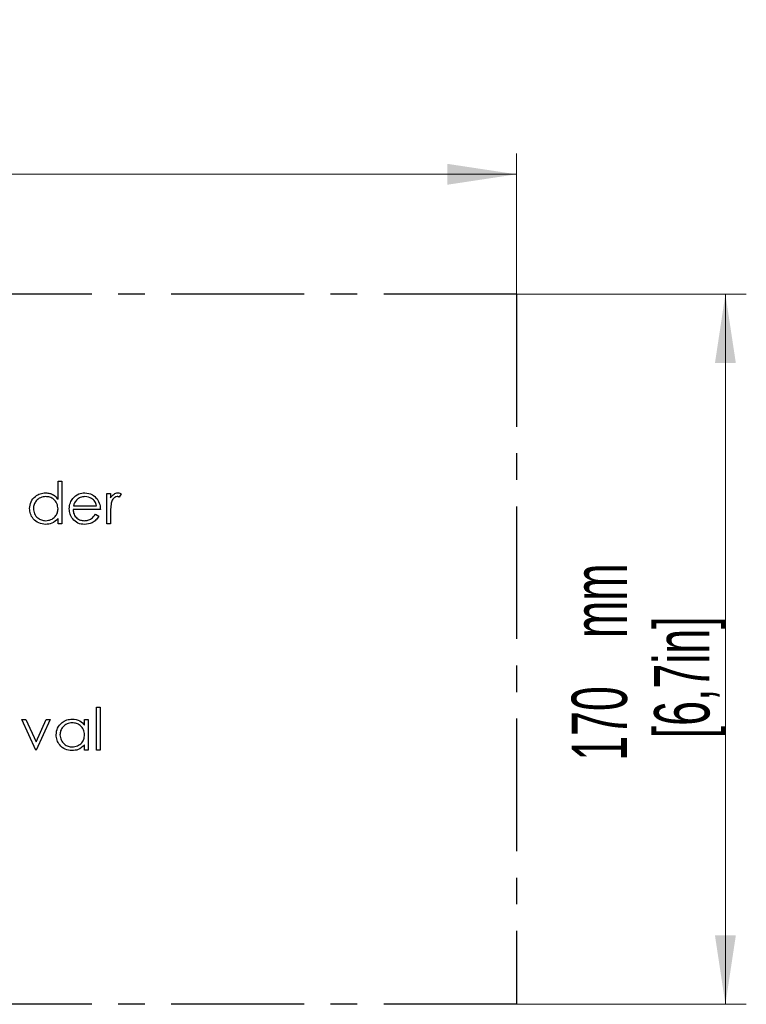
# Model space of a CAD drawing. Header units: millimetres. Extents: x 0 to 2100, y 0 to 1485.
# Tile 27 of 44: x 1478 to 1652, y 738 to 973. Entities that reach past the tile are written whole.
import ezdxf

# ---------------------------------------------------------------- set-up
doc = ezdxf.new("R2010")
doc.units = ezdxf.units.MM
doc.header["$LTSCALE"] = 5
doc.linetypes.add('CENTER', pattern=[10.16, 6.35, -1.27, 1.27, -1.27])
doc.styles.add('SLDTEXTSTYLE0', font='TXT', dxfattribs={"width": 0.605})
doc.dimstyles.new('SLDDIMSTYLE2', dxfattribs={"dimtxt": 12.841593, "dimasz": 16.5, "dimexe": 0, "dimexo": 0.0625, "dimgap": 3.210398, "dimtad": 1, "dimrnd": 1e-09, "dimzin": 12, "dimdsep": 46, "dimtxsty": 'SLDTEXTSTYLE0', "dimsah": 1, "dimcen": 0.09, "dimadec": 0, "dimazin": 3, "dimtfac": 1, "dimtofl": 0, "dimtmove": 0, "dimatfit": 3, "dimfxl": 0, "dimfrac": 2, "dimtolj": 1, "dimtzin": 12, "dimarcsym": 0})

# ---------------------------------------------------------------- blocks, each defined once
blk = doc.blocks.new('_D_10')
at = {"color": 7, "linetype": 'Continuous', "lineweight": 0}
for p, q in [((1596.52, 907.79), (1596.52, 941.48)), ((1246.52, 936.48), (1596.52, 936.48))]:
    blk.add_line(p, q, dxfattribs=at)
at = {"color": 7, "linetype": 'Continuous', "lineweight": 18}
for points in [[(1246.52, 936.48), (1263.02, 933.98), (1263.02, 938.98)], [(1596.52, 936.48), (1580.02, 938.98), (1580.02, 933.98)]]:
    blk.add_solid(points, dxfattribs=at)
at = {"color": 7, "linetype": 'Continuous', "lineweight": 18, "char_height": 13.229, "attachment_point": 1, "style": 'SLDTEXTSTYLE0'}
for s, insert in [('350', (1364.69, 973.25)), ('mm', (1394.08, 973.25)), ('[13,8in]', (1365.18, 953.53))]:
    blk.add_mtext(s, dxfattribs=dict(at, insert=insert))
blk = doc.blocks.new('_D_11')
at = {"color": 7, "linetype": 'Continuous', "lineweight": 0}
for p, q in [((1596.52, 907.79), (1651.52, 907.79)), ((1646.52, 907.79), (1646.52, 737.79)), ((1596.52, 737.79), (1651.52, 737.79))]:
    blk.add_line(p, q, dxfattribs=at)
at = {"color": 7, "linetype": 'Continuous', "lineweight": 18}
for points in [[(1646.52, 907.79), (1644.02, 891.29), (1649.02, 891.29)], [(1646.52, 737.79), (1649.02, 754.29), (1644.02, 754.29)]]:
    blk.add_solid(points, dxfattribs=at)
at = {"color": 7, "linetype": 'Continuous', "lineweight": 18, "char_height": 13.229, "attachment_point": 1, "rotation": 90, "style": 'SLDTEXTSTYLE0'}
for s, insert in [('mm', (1609.74, 825.49)), ('[6,7in]', (1629.47, 801.48)), ('170', (1609.74, 796.09))]:
    blk.add_mtext(s, dxfattribs=dict(at, insert=insert))

msp = doc.modelspace()

# ---------------------------------------------------------------- linework, layer by layer
at = {"color": 7, "linetype": 'CENTER', "lineweight": 25}
for p, q in [((1596.519, 907.79), (1246.519, 907.79)), ((1596.519, 907.79), (1596.519, 737.79)), ((1596.519, 737.79), (1246.519, 737.79))]:
    msp.add_line(p, q, dxfattribs=at)
at = {"color": 7, "linetype": 'Continuous', "lineweight": 25}
for p, q in [((1486.863, 858.683), (1486.863, 863.046)), ((1486.863, 863.046), (1487.76, 863.046)), ((1487.76, 863.046), (1487.76, 852.79)), ((1498.53, 860.097), (1499.427, 860.097)), ((1498.53, 852.79), (1498.53, 860.097)), ((1499.427, 860.097), (1499.427, 859.022)), ((1501.991, 859.975), (1501.498, 859.198)), ((1496.991, 856.251), (1490.453, 856.251)), ((1490.547, 857.149), (1496.094, 857.149)), ((1486.863, 852.79), (1486.863, 854.054)), ((1495.809, 855.097), (1496.607, 854.679)), ((1499.427, 855.246), (1499.427, 852.79)), ((1487.76, 852.79), (1486.863, 852.79)), ((1499.427, 852.79), (1498.53, 852.79)), ((1496.03, 808.892), (1496.927, 808.892)), ((1496.03, 798.636), (1496.03, 808.892)), ((1496.927, 808.892), (1496.927, 798.636)), ((1478.209, 805.944), (1479.181, 805.944)), ((1481.542, 798.636), (1478.209, 805.944)), ((1479.181, 805.944), (1481.607, 800.623)), ((1481.607, 800.623), (1484.032, 805.944)), ((1485.004, 805.944), (1481.671, 798.636)), ((1484.032, 805.944), (1485.004, 805.944)), ((1493.209, 804.591), (1493.209, 805.944)), ((1493.209, 805.944), (1494.107, 805.944)), ((1494.107, 805.944), (1494.107, 798.636)), ((1493.209, 798.636), (1493.209, 799.9)), ((1481.671, 798.636), (1481.542, 798.636)), ((1494.107, 798.636), (1493.209, 798.636)), ((1496.927, 798.636), (1496.03, 798.636))]:
    msp.add_line(p, q, dxfattribs=at)
for points, knots in [([(1480.068, 856.464), (1480.138, 857.024), (1480.276, 858.144), (1481.335, 859.363), (1482.586, 860.113), (1483.466, 860.188), (1483.906, 860.226)], [0, 0, 0, 0, 0.2794126, 0.5591913, 0.7795483, 1, 1, 1, 1]), ([(1483.918, 859.328), (1483.49, 859.279), (1482.633, 859.179), (1481.661, 858.416), (1481.075, 857.462), (1481.002, 856.79), (1480.965, 856.454)], [0, 0, 0, 0, 0.2797764, 0.559296, 0.7797269, 1, 1, 1, 1]), ([(1483.906, 860.226), (1484.23, 860.204), (1484.877, 860.161), (1485.968, 859.699), (1486.524, 859.068), (1486.863, 858.683)], [0, 0, 0, 0, 0.2805393, 0.5607954, 1, 1, 1, 1]), ([(1486.863, 856.428), (1486.815, 856.861), (1486.719, 857.727), (1485.911, 858.681), (1484.938, 859.248), (1484.258, 859.301), (1483.918, 859.328)], [0, 0, 0, 0, 0.2796602, 0.5592103, 0.7794872, 1, 1, 1, 1]), ([(1489.555, 856.424), (1489.6, 856.92), (1489.679, 857.807), (1490.177, 858.54), (1490.397, 858.863)], [0, 0, 0, 0, 0.5594271, 1, 1, 1, 1]), ([(1490.397, 858.863), (1490.845, 859.305), (1491.648, 860.096), (1492.762, 860.186), (1493.253, 860.226)], [0, 0, 0, 0, 0.5585779, 1, 1, 1, 1]), ([(1491.416, 858.643), (1491.198, 858.396), (1490.808, 857.954), (1490.627, 857.395), (1490.547, 857.149)], [0, 0, 0, 0, 0.55881403, 1, 1, 1, 1]), ([(1493.299, 859.328), (1492.912, 859.294), (1492.219, 859.232), (1491.662, 858.823), (1491.416, 858.643)], [0, 0, 0, 0, 0.5595018, 1, 1, 1, 1]), ([(1493.253, 860.226), (1493.902, 860.15), (1495.064, 860.014), (1495.849, 859.163), (1496.196, 858.787)], [0, 0, 0, 0, 0.5589523, 1, 1, 1, 1]), ([(1496.094, 857.149), (1495.984, 857.493), (1495.764, 858.18), (1494.788, 859.102), (1493.863, 859.242), (1493.299, 859.328)], [0, 0, 0, 0, 0.2813061, 0.5615347, 1, 1, 1, 1]), ([(1496.196, 858.787), (1496.456, 858.348), (1496.922, 857.561), (1496.97, 856.652), (1496.991, 856.251)], [0, 0, 0, 0, 0.5588968, 1, 1, 1, 1]), ([(1499.427, 859.022), (1499.677, 859.366), (1500.027, 859.847), (1500.715, 860.181), (1501.045, 860.211), (1501.21, 860.226)], [0, 0, 0, 0, 0.5588406, 0.7794739, 1, 1, 1, 1]), ([(1501.04, 859.328), (1500.828, 859.283), (1500.403, 859.192), (1499.859, 858.602), (1499.691, 858.075), (1499.587, 857.754)], [0, 0, 0, 0, 0.2784354, 0.5587827, 1, 1, 1, 1]), ([(1501.498, 859.198), (1501.416, 859.236), (1501.27, 859.304), (1501.11, 859.321), (1501.04, 859.328)], [0, 0, 0, 0, 0.5603957, 1, 1, 1, 1]), ([(1501.21, 860.226), (1501.365, 860.207), (1501.643, 860.174), (1501.884, 860.036), (1501.991, 859.975)], [0, 0, 0, 0, 0.5592431, 1, 1, 1, 1]), ([(1483.878, 852.662), (1483.317, 852.727), (1482.193, 852.859), (1480.95, 853.892), (1480.182, 855.139), (1480.106, 856.022), (1480.068, 856.464)], [0, 0, 0, 0, 0.2795734, 0.559333, 0.7795891, 1, 1, 1, 1]), ([(1480.965, 856.454), (1481.026, 856.027), (1481.148, 855.174), (1481.934, 854.22), (1482.901, 853.657), (1483.574, 853.592), (1483.91, 853.559)], [0, 0, 0, 0, 0.2794066, 0.5591415, 0.7795707, 1, 1, 1, 1]), ([(1483.91, 853.559), (1484.338, 853.612), (1485.194, 853.717), (1486.194, 854.447), (1486.774, 855.415), (1486.833, 856.09), (1486.863, 856.428)], [0, 0, 0, 0, 0.2797762, 0.55938, 0.7796127, 1, 1, 1, 1]), ([(1493.231, 852.662), (1492.675, 852.711), (1491.565, 852.811), (1490.37, 853.878), (1489.674, 855.126), (1489.595, 855.991), (1489.555, 856.424)], [0, 0, 0, 0, 0.2798793, 0.5588463, 0.7794505, 1, 1, 1, 1]), ([(1490.453, 856.251), (1490.499, 855.855), (1490.591, 855.064), (1491.298, 854.169), (1492.185, 853.635), (1492.807, 853.585), (1493.119, 853.559)], [0, 0, 0, 0, 0.2799631, 0.5593589, 0.7795256, 1, 1, 1, 1]), ([(1499.587, 857.754), (1499.528, 857.288), (1499.423, 856.455), (1499.426, 855.615), (1499.427, 855.246)], [0, 0, 0, 0, 0.5596373, 1, 1, 1, 1]), ([(1486.863, 854.054), (1486.39, 853.604), (1485.542, 852.799), (1484.388, 852.704), (1483.878, 852.662)], [0, 0, 0, 0, 0.55873486, 1, 1, 1, 1]), ([(1493.119, 853.559), (1493.421, 853.585), (1494.025, 853.637), (1495.052, 854.071), (1495.522, 854.708), (1495.809, 855.097)], [0, 0, 0, 0, 0.280503, 0.5609933, 1, 1, 1, 1]), ([(1496.607, 854.679), (1496.402, 854.349), (1495.993, 853.689), (1494.846, 852.837), (1493.843, 852.728), (1493.231, 852.662)], [0, 0, 0, 0, 0.2808714, 0.5613373, 1, 1, 1, 1]), ([(1486.414, 802.31), (1486.484, 802.87), (1486.623, 803.991), (1487.681, 805.209), (1488.932, 805.959), (1489.812, 806.034), (1490.252, 806.072)], [0, 0, 0, 0, 0.2794126, 0.5591913, 0.7795483, 1, 1, 1, 1]), ([(1490.264, 805.174), (1489.836, 805.125), (1488.979, 805.025), (1488.007, 804.262), (1487.421, 803.308), (1487.348, 802.636), (1487.312, 802.3)], [0, 0, 0, 0, 0.2797764, 0.559296, 0.7797269, 1, 1, 1, 1]), ([(1490.252, 806.072), (1490.911, 805.997), (1492.091, 805.862), (1492.867, 804.98), (1493.209, 804.591)], [0, 0, 0, 0, 0.5589976, 1, 1, 1, 1]), ([(1493.209, 802.274), (1493.161, 802.707), (1493.065, 803.574), (1492.258, 804.527), (1491.284, 805.094), (1490.604, 805.147), (1490.264, 805.174)], [0, 0, 0, 0, 0.2796602, 0.5592103, 0.7794872, 1, 1, 1, 1]), ([(1490.224, 798.508), (1489.663, 798.573), (1488.539, 798.705), (1487.296, 799.738), (1486.528, 800.985), (1486.452, 801.868), (1486.414, 802.31)], [0, 0, 0, 0, 0.2795734, 0.559333, 0.7795891, 1, 1, 1, 1]), ([(1487.312, 802.3), (1487.373, 801.873), (1487.495, 801.02), (1488.28, 800.066), (1489.247, 799.504), (1489.92, 799.438), (1490.256, 799.405)], [0, 0, 0, 0, 0.2794066, 0.5591415, 0.7795707, 1, 1, 1, 1]), ([(1490.256, 799.405), (1490.684, 799.458), (1491.54, 799.563), (1492.54, 800.293), (1493.12, 801.261), (1493.18, 801.936), (1493.209, 802.274)], [0, 0, 0, 0, 0.2797762, 0.55938, 0.7796127, 1, 1, 1, 1]), ([(1493.209, 799.9), (1492.736, 799.45), (1491.888, 798.646), (1490.734, 798.55), (1490.224, 798.508)], [0, 0, 0, 0, 0.5587349, 1, 1, 1, 1])]:
    msp.add_open_spline(points, degree=3, knots=knots, dxfattribs=at)

# ---------------------------------------------------------------- dimensions: what is measured, and where the dimension line sits
at = {"color": 7, "linetype": 'Continuous', "lineweight": 18}
dim = msp.add_linear_dim(base=(1596.519, 936.478), p1=(1246.519, 947.79), p2=(1596.519, 907.79), text='<>mm\\P[13,8in]', dimstyle='SLDDIMSTYLE2', dxfattribs=at)
dim.commit()
dim.dimension.update_dxf_attribs({"geometry": '_D_10', "text_midpoint": (1394.085, 936.478), "dimtype": 160})
dim = msp.add_linear_dim(base=(1646.519, 737.79), p1=(1596.519, 907.79), p2=(1596.519, 737.79), angle=90, text='<>mm\\P[6,7in]', dimstyle='SLDDIMSTYLE2', dxfattribs=at)
dim.commit()
dim.dimension.update_dxf_attribs({"geometry": '_D_11', "text_midpoint": (1646.519, 825.489), "dimtype": 160})

doc.saveas('drawing.dxf')
